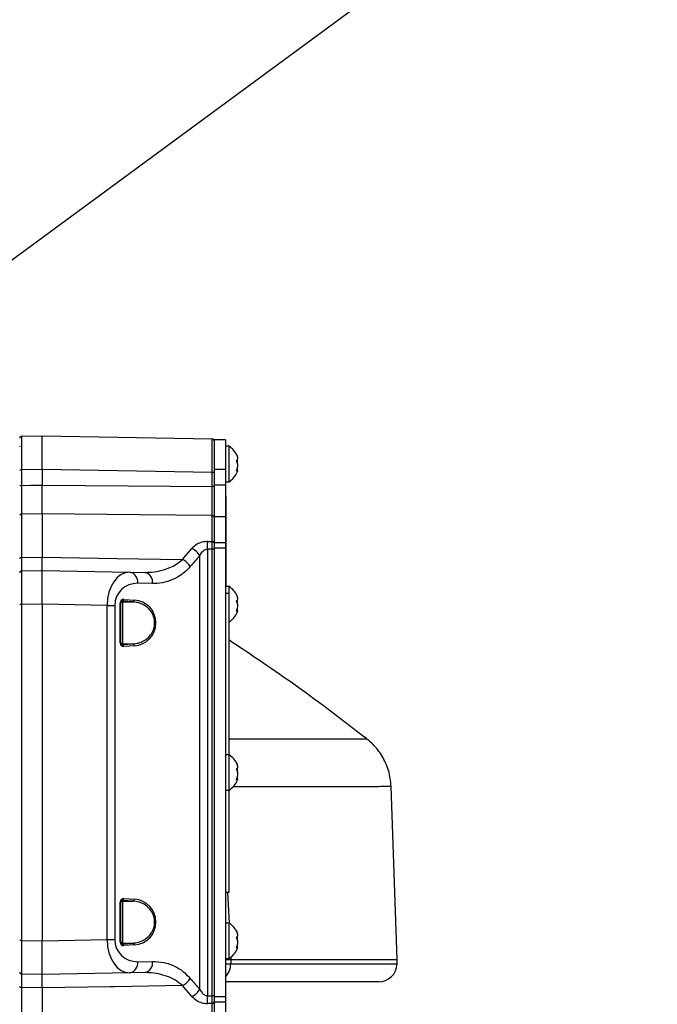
# Model space of a CAD drawing. Extents: x 0 to 16820, y 0 to 11880.
# Tile 49 of 78: x 8416 to 8586, y 6767 to 7030. Entities that reach past the tile are written whole.
import ezdxf

# ---------------------------------------------------------------- set-up
doc = ezdxf.new("R2010")
doc.units = 0
doc.header["$LTSCALE"] = 20
doc.layers.get('0').update_dxf_attribs({"linetype": 'CONTINUOUS'})
doc.styles.add('SLDTEXTSTYLE0', font='TXT', dxfattribs={"width": 0.605})
doc.dimstyles.new('SLDDIMSTYLE0', dxfattribs={"dimtxt": 100, "dimasz": 100, "dimexe": 0, "dimexo": 0.0625, "dimgap": 25, "dimtad": 1, "dimdec": 1, "dimrnd": 1e-09, "dimzin": 12, "dimtxsty": 'SLDTEXTSTYLE0', "dimsah": 1, "dimcen": 0, "dimazin": 3, "dimtfac": 1, "dimtofl": 0, "dimtmove": 0, "dimatfit": 3, "dimtolj": 1, "dimtzin": 12})
doc.dimstyles.new('SLDDIMSTYLE1', dxfattribs={"dimtxt": 100, "dimasz": 100, "dimexe": 0, "dimexo": 0.0625, "dimgap": 25, "dimtad": 1, "dimdec": 4, "dimlfac": 20, "dimzin": 12, "dimtxsty": 'SLDTEXTSTYLE0', "dimsah": 1, "dimcen": 0.09, "dimadec": 1, "dimazin": 3, "dimtfac": 1, "dimtofl": 0, "dimtmove": 0, "dimatfit": 3, "dimtolj": 1, "dimtzin": 12})

# ---------------------------------------------------------------- blocks, each defined once
blk = doc.blocks.new('_D')
at = {"color": 7, "linetype": 'CONTINUOUS'}
blk.add_line((10599.79, 8574.46), (7791.16, 6507.87), dxfattribs=at)
blk.add_solid([(10599.79, 8574.46), (10510.36, 8527.27), (10528.14, 8503.11)], dxfattribs=at)
at = {"color": 7, "linetype": 'CONTINUOUS', "insert": (8954.78, 7524), "char_height": 100, "attachment_point": 1, "rotation": 36.3456, "style": 'SLDTEXTSTYLE0'}
blk.add_mtext('R3487', dxfattribs=at)
blk = doc.blocks.new('_D_1')
at = {"color": 7, "linetype": 'CONTINUOUS'}
for q in [(9232.57, 8882.9), (7791.16, 6507.87)]:
    blk.add_line((8490.54, 7660.25), q, dxfattribs=at)
blk.add_solid([(8490.54, 7660.25), (8555.25, 7737.96), (8529.6, 7753.52)], dxfattribs=at)
at = {"color": 7, "linetype": 'CONTINUOUS', "insert": (8912.41, 8603.77), "char_height": 100, "attachment_point": 1, "rotation": 58.7465, "style": 'SLDTEXTSTYLE0'}
blk.add_mtext('R1348', dxfattribs=at)
blk = doc.blocks.new('_D_2')
at = {"color": 7, "linetype": 'CONTINUOUS'}
for p, q in [((4317.75, 7120.33), (3817.21, 7208.59)), ((7831.16, 6507.87), (11826.43, 6507.87))]:
    blk.add_line(p, q, dxfattribs=at)
blk.add_arc((7791.16, 6507.87), 4005.26, 0, 170, dxfattribs=at)
for points in [[(3846.75, 7203.38), (3880.08, 7298.85), (3850.61, 7304.42)], [(11796.43, 6507.87), (11810.18, 6608.05), (11780.18, 6607.68)]]:
    blk.add_solid(points, dxfattribs=at)
at = {"color": 7, "linetype": 'CONTINUOUS', "insert": (8009.94, 10638.69), "char_height": 100, "attachment_point": 1, "rotation": 355, "style": 'SLDTEXTSTYLE0'}
blk.add_mtext('170°', dxfattribs=at)

msp = doc.modelspace()

# ---------------------------------------------------------------- linework, layer by layer
at = {"color": 7, "linetype": 'CONTINUOUS'}
for p, q in [((8416.1560212, 6918.7754786), (8421.6647421, 6918.8716507)), ((8421.6647421, 6909.8730183), (8421.6647421, 6918.8716507)), ((8421.6647421, 6918.8716507), (8467.1734248, 6918.0772698)), ((8470.6647073, 6917.8716338), (8467.6647459, 6917.8716338)), ((8467.6647459, 6917.8716338), (8467.6647459, 6909.8716474)), ((8470.6647073, 6917.8716338), (8470.6647073, 6909.8716474)), ((8471.6646944, 6916.1216414), (8470.6647073, 6916.1216414)), ((8471.6646944, 6910.3844559), (8471.6646944, 6916.1216414)), ((8421.6647421, 6909.8730183), (8421.6647421, 6905.708412)), ((8467.6647459, 6909.8716474), (8467.6647459, 6905.7091272)), ((8470.6647073, 6909.8716474), (8470.6647073, 6905.7091272)), ((8471.6646944, 6906.6216445), (8471.6646944, 6910.3844559)), ((8473.8242303, 6909.6210099), (8473.6035739, 6909.6210099)), ((8470.6647073, 6906.6216445), (8471.6646944, 6906.6216445)), ((8467.6647459, 6905.7091272), (8467.6647459, 6897.2570098)), ((8470.6647073, 6905.7091272), (8470.6647073, 6897.2570098)), ((8470.6647073, 6902.8716481), (8470.8647405, 6902.8716481)), ((8470.8647405, 6878.8716293), (8470.8647405, 6902.8716481)), ((8421.6647421, 6898.0257905), (8421.6647421, 6886.4711321)), ((8467.6647459, 6897.2570098), (8467.6647459, 6890.2509606)), ((8470.6647073, 6897.2570098), (8470.6647073, 6890.2509606)), ((8467.6647459, 6890.2509606), (8467.6647459, 6888.8716495)), ((8467.6647459, 6888.8716495), (8467.6647459, 6768.8716448)), ((8470.6647073, 6890.2509606), (8470.6647073, 6888.8716495)), ((8470.6647073, 6888.8716495), (8470.6647073, 6768.8716448)), ((8416.1560212, 6882.7754951), (8421.6647421, 6882.8716374)), ((8421.6647421, 6873.8730049), (8421.6647421, 6882.8716374)), ((8421.6647421, 6882.8716374), (8445.132104, 6882.4620045)), ((8445.132104, 6882.4620045), (8449.1119062, 6882.3925352)), ((8470.6647073, 6878.8716293), (8470.8647405, 6878.8716293)), ((8471.6646944, 6878.6216474), (8470.6647073, 6878.6216474)), ((8471.6646944, 6876.8716252), (8471.6646944, 6878.6216474)), ((8470.6647073, 6876.8716252), (8471.6646944, 6876.8716252)), ((8471.6646944, 6833.6216307), (8471.6646944, 6876.8716252)), ((8421.6647421, 6873.8730049), (8421.6647421, 6783.8702596)), ((8442.6647102, 6874.2299176), (8442.6647102, 6863.5133601)), ((8473.8242303, 6872.1210158), (8473.6035739, 6872.1210158)), ((8508.4157859, 6837.8914988), (8508.4028517, 6837.8914094)), ((8471.6646944, 6833.6216307), (8470.6647073, 6833.6216307)), ((8471.6646944, 6827.8844452), (8471.6646944, 6833.6216307)), ((8471.6646944, 6824.1216338), (8471.6646944, 6827.8844452)), ((8473.8242303, 6827.1210289), (8473.6035739, 6827.1210289)), ((8514.9360572, 6825.0911033), (8514.9414216, 6825.0911331)), ((8516.6282331, 6778.8716352), (8515.0141393, 6825.0936663)), ((8470.6647073, 6824.1216338), (8471.6646944, 6824.1216338)), ((8471.6646944, 6796.8716419), (8471.6646944, 6824.1216338)), ((8470.6647073, 6796.8716419), (8471.6646944, 6796.8716419)), ((8442.6647102, 6794.2299342), (8442.6647102, 6783.5133469)), ((8471.6646944, 6788.6216438), (8470.6647073, 6788.6216438)), ((8471.6646944, 6782.8844583), (8471.6646944, 6788.6216438)), ((8421.6647421, 6774.8716271), (8421.6647421, 6783.8702596)), ((8443.1559716, 6783.0873525), (8446.0289751, 6783.2672394)), ((8471.6646944, 6779.1216469), (8471.6646944, 6782.8844583)), ((8473.8242303, 6782.1210122), (8473.6035739, 6782.1210122)), ((8470.6647073, 6779.1216469), (8471.6646944, 6779.1216469)), ((8470.6647073, 6778.8716352), (8472.1717511, 6778.8716352)), ((8472.1717511, 6778.8716352), (8516.6282331, 6778.8716352)), ((8516.5872251, 6777.6971257), (8516.6282331, 6778.8716352)), ((8421.6647421, 6774.8716271), (8416.1560212, 6774.9677992)), ((8445.132104, 6775.28126), (8421.6647421, 6774.8716271)), ((8449.1119062, 6775.3507293), (8445.132104, 6775.28126)), ((8511.5902697, 6772.8716231), (8470.6647073, 6772.8716231)), ((8421.6647421, 6771.2721324), (8421.6647421, 6759.717474)), ((8467.6647459, 6768.8716448), (8467.6647459, 6767.4923337)), ((8467.6647459, 6767.4923337), (8467.6647459, 6760.4862845)), ((8470.6647073, 6768.8716448), (8470.6647073, 6767.4923337)), ((8470.6647073, 6767.4923337), (8470.6647073, 6760.4862845))]:
    msp.add_line(p, q, dxfattribs=at)
at = {"color": 8, "linetype": 'CONTINUOUS'}
for p, q in [((8415.6647001, 6909.7768462), (8416.1560212, 6909.7768462)), ((8421.6647421, 6909.8730183), (8416.1560212, 6909.7768462)), ((8416.1560212, 6909.7768462), (8416.1560212, 6905.6633509)), ((8467.1734248, 6909.0786374), (8421.6647421, 6909.8730183)), ((8467.1734248, 6905.3353465), (8467.1734248, 6909.0786374)), ((8467.6647459, 6909.0786374), (8467.1734248, 6909.0786374)), ((8470.6647073, 6909.8716474), (8467.6647459, 6909.8716474)), ((8415.6647001, 6905.6633509), (8416.1560212, 6905.6633509)), ((8467.6647459, 6905.3353465), (8467.1734248, 6905.3353465)), ((8470.6647073, 6905.7091272), (8467.6647459, 6905.7091272)), ((8421.6647421, 6898.0257905), (8416.1560212, 6897.9778385)), ((8416.1560212, 6897.9778385), (8416.1560212, 6886.3784468)), ((8467.1734248, 6890.6298673), (8467.1734248, 6897.6287937)), ((8470.6647073, 6897.2570098), (8467.6647459, 6897.2570098)), ((8465.8766066, 6890.6387186), (8467.1734248, 6890.6298673)), ((8459.2078005, 6885.8395613), (8461.7386733, 6888.796041)), ((8465.8766066, 6888.5623312), (8465.8766066, 6769.1809333)), ((8467.6647459, 6888.5532415), (8467.1734248, 6888.5532415)), ((8467.1734248, 6769.1900528), (8467.1734248, 6888.5532415)), ((8470.6647073, 6890.2509606), (8467.6647459, 6890.2509606)), ((8470.6647073, 6888.8716495), (8467.6647459, 6888.8716495)), ((8416.1560212, 6886.3784468), (8421.6647421, 6886.4711321)), ((8463.8076698, 6770.9600425), (8463.8076698, 6886.783222)), ((8451.180843, 6879.3929911), (8447.2011005, 6879.4624603)), ((8443.5008441, 6875.1542366), (8446.373788, 6874.9743498)), ((8416.1560212, 6873.7768627), (8415.6647001, 6873.7768627)), ((8421.6647421, 6873.8730049), (8416.1560212, 6873.7768627)), ((8416.1560212, 6873.7768627), (8416.1560212, 6783.9664316)), ((8439.0264426, 6873.5699451), (8421.6647421, 6873.8730049)), ((8439.0264426, 6784.1733194), (8439.0264426, 6873.5699451)), ((8439.0264426, 6873.5699451), (8441.0954391, 6873.5699451)), ((8441.0954391, 6873.5699451), (8441.0954391, 6784.1733194)), ((8442.5182615, 6863.5133601), (8442.5182615, 6874.2299176)), ((8442.6647102, 6874.2299176), (8442.5182615, 6874.2299176)), ((8443.1559716, 6874.655912), (8443.1559716, 6874.4260466)), ((8446.0289751, 6874.4760251), (8443.1559716, 6874.655912)), ((8443.1559716, 6874.4260466), (8446.0289751, 6874.4760251)), ((8443.1559716, 6874.4260466), (8443.1559716, 6863.317231)), ((8442.6647102, 6863.5133601), (8442.5182615, 6863.5133601)), ((8443.1559716, 6863.317231), (8443.1559716, 6863.0873657)), ((8443.1559716, 6863.317231), (8446.0289751, 6863.2672525)), ((8443.1559716, 6863.0873657), (8446.0289751, 6863.2672525)), ((8446.373788, 6862.7689278), (8443.5008441, 6862.589041)), ((8471.2338124, 6796.8716419), (8471.6636811, 6788.6216438)), ((8442.5182615, 6783.5133469), (8442.5182615, 6794.2299342)), ((8442.6647102, 6794.2299342), (8442.5182615, 6794.2299342)), ((8443.1559716, 6794.6559286), (8443.1559716, 6794.4260335)), ((8446.0289751, 6794.476012), (8443.1559716, 6794.6559286)), ((8443.1559716, 6794.4260335), (8446.0289751, 6794.476012)), ((8443.1559716, 6794.4260335), (8443.1559716, 6783.3172477)), ((8443.5008441, 6795.1542533), (8446.373788, 6794.9743367)), ((8416.1560212, 6783.9664316), (8415.6647001, 6783.9664316)), ((8416.1560212, 6783.9664316), (8421.6647421, 6783.8702596)), ((8421.6647421, 6783.8702596), (8439.0264426, 6784.1733194)), ((8439.0264426, 6784.1733194), (8441.0954391, 6784.1733194)), ((8442.6647102, 6783.5133469), (8442.5182615, 6783.5133469)), ((8443.1559716, 6783.3172477), (8443.1559716, 6783.0873525)), ((8443.1559716, 6783.3172477), (8446.0289751, 6783.2672394)), ((8446.373788, 6782.7689147), (8443.5008441, 6782.5890279)), ((8447.2011005, 6778.2808042), (8451.180843, 6778.3502734)), ((8470.6647073, 6777.6627338), (8472.1105372, 6777.6971257)), ((8472.1717511, 6778.8716352), (8472.1105372, 6777.6971257)), ((8472.1105372, 6777.6971257), (8516.5872251, 6777.6971257)), ((8472.1328889, 6779.6165741), (8472.1717511, 6778.8716352)), ((8421.6647421, 6771.2721324), (8416.1560212, 6771.3648176)), ((8416.1560212, 6771.3648176), (8416.1560212, 6759.765426)), ((8461.7386733, 6768.9472235), (8459.2078005, 6771.9037032)), ((8467.1734248, 6767.113427), (8465.8766066, 6767.1045459)), ((8467.6647459, 6769.1900528), (8467.1734248, 6769.1900528)), ((8467.1734248, 6760.1144708), (8467.1734248, 6767.113427)), ((8470.6647073, 6768.8716448), (8467.6647459, 6768.8716448)), ((8470.6647073, 6767.4923337), (8467.6647459, 6767.4923337))]:
    msp.add_line(p, q, dxfattribs=at)
at = {"color": 8, "linetype": 'CONTINUOUS', "flags": 128}
for points in [[(8416.1560212, 6905.6633509), (8418.6231767, 6905.683527), (8421.6647421, 6905.708412)], [(8421.6647421, 6905.708412), (8444.7064673, 6905.5197335), (8467.1734248, 6905.3353465)], [(8467.1734248, 6897.6287937), (8447.6683413, 6897.7992034), (8421.6647421, 6898.0257905)], [(8415.6647001, 6886.0586679), (8415.6741177, 6886.1203885), (8415.701953, 6886.1797846), (8415.747193, 6886.2346208), (8415.8081089, 6886.282841), (8415.8824359, 6886.3226569), (8415.9673725, 6886.3525188), (8416.0597001, 6886.3713539), (8416.1560212, 6886.3784468)], [(8421.6647421, 6886.4711321), (8441.6611468, 6886.1347235), (8459.2078005, 6885.8395613)], [(8416.1560212, 6771.3648176), (8416.0597001, 6771.3719106), (8415.9673725, 6771.3907457), (8415.8824359, 6771.4206374), (8415.8081089, 6771.4604235), (8415.747193, 6771.5086437), (8415.701953, 6771.5635097), (8415.6741177, 6771.622876), (8415.6647001, 6771.6845966)], [(8459.2078005, 6771.9037032), (8441.1075388, 6771.5992427), (8439.9910842, 6771.5804673), (8421.6647421, 6771.2721324)]]:
    msp.add_lwpolyline(points, dxfattribs=at)
at = {"color": 7, "linetype": 'CONTINUOUS'}
for centre, radius, start, end in [((7791.1647235, 6507.8716374), 3487, 190, 170), ((7791.1647235, 6507.8716374), 1348, 190, 170), ((8416.1647235, 6918.2755584), 0.5, 91, 179.999999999), ((8467.1647235, 6917.5773558), 0.5, 0, 89), ((8468.3705711, 6911.1068034), 6, 24.047192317, 56.699823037), ((8468.3705711, 6911.6364714), 6, 303.300176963, 336.042113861), ((8416.1647235, 6882.2755584), 0.5, 91, 179.999999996), ((8468.3705711, 6873.6068034), 6, 24.047192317, 56.699823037), ((8468.3705711, 6874.1364714), 6, 303.300176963, 336.042113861), ((8468.3705711, 6828.6068034), 6, 24.047192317, 56.699823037), ((8468.3705711, 6829.1364714), 6, 303.300176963, 336.042113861), ((8468.3705711, 6783.6068034), 6, 24.047192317, 56.699823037), ((8468.3705711, 6784.1364714), 6, 303.300176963, 336.042113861), ((8511.5902836, 6777.8716374), 5, 270, 358), ((8416.1647235, 6775.4677164), 0.5, 180, 269)]:
    msp.add_arc(centre, radius, start, end, dxfattribs=at)
at = {"color": 8, "linetype": 'CONTINUOUS'}
for centre, radius, start, end in [((8416.1115027, 6897.528527), 0.4515117, 84.341511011, 171.717705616), ((8467.2175086, 6897.1791024), 0.4518469, 8.191113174, 95.598880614), ((8335.3256541, 6889.6005249), 130.5550805, 359.544370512, 0.455629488), ((8467.232414, 6890.1918264), 0.441995, 12.002757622, 97.66964899), ((8459.3879377, 6884.3099165), 5.0647085, 29.231608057, 62.345397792), ((8456.8267143, 6881.1884661), 5.2251563, 31.608019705, 62.890232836), ((8444.5648708, 6879.8574056), 2.6656497, 351.479630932, 77.713885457), ((8448.5447682, 6879.7880545), 2.6655141, 351.476627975, 77.715345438), ((8443.0257759, 6875.1145149), 0.4767259, 285.849053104, 4.779529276), ((8445.8989198, 6874.9344741), 0.4765394, 285.837866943, 4.799983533), ((8443.1639466, 6873.9268733), 0.4992371, 90.915293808, 179.906013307), ((8443.1639466, 6863.8164044), 0.4992372, 180.097416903, 269.084702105), ((8443.0257759, 6862.6287627), 0.4767259, 355.220470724, 74.150946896), ((8445.8989198, 6862.8088035), 0.4765394, 355.200016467, 74.162133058), ((8443.1639293, 6793.9268771), 0.4992198, 90.913342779, 179.904538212), ((8443.0258171, 6795.1145031), 0.4766873, 285.845230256, 4.783352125), ((8445.8988787, 6794.9344894), 0.476578, 285.841688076, 4.7961624), ((8443.163886, 6783.8163614), 0.4991765, 180.090573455, 269.091545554), ((8443.0258171, 6782.6287781), 0.4766873, 355.216647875, 74.154769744), ((8445.8989588, 6782.8088174), 0.4765029, 355.196392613, 74.165756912), ((8444.5648708, 6777.8858588), 2.6656497, 282.286114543, 8.520369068), ((8448.5447197, 6777.9552435), 2.6655571, 282.285520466, 8.52250612), ((8466.8041863, 6777.7605976), 5.3067304, 316.675244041, 359.314689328), ((8456.8265624, 6776.5549627), 5.2253717, 297.110428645, 328.391318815), ((8459.3878164, 6773.4334727), 5.0648752, 297.655162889, 330.767831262), ((8335.3254591, 6768.1427396), 130.5552755, 359.544371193, 0.455628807), ((8467.2324689, 6767.5513978), 0.4419329, 262.322083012, 348.000864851)]:
    msp.add_arc(centre, radius, start, end, dxfattribs=at)
for centre, major_axis, ratio, start_param, end_param in [((8416.1647235, 6909.7742636), (-0.0087261, 9.0012186), 0.0009691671, 0.0000159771, 1.5705077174), ((8467.1647235, 6909.076061), (0.0087261, 9.0012186), 0.0009691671, 4.7126775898, 6.2831693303), ((8526.3054883, 6828.8716374), (85.2100595, 0), 0.9998476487, 2.3941888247, 2.438982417), ((8416.1647235, 6873.7742636), (-0.0087261, 9.0012186), 0.0009691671, 0.0000159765, 1.5705077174), ((8445.0816296, 6873.4615228), (-0.0376449, 9.0010745), 0.6727278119, 6.268629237, 7.8391209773), ((8447.2029499, 6873.4615228), (5.6431476, -2.395374), 0.9751955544, 1.9635715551, 3.5340632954), ((8443.5182769, 6874.1497952), (-0.7071068, 0.7660323), 0.9230769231, 5.5152404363, 7.0685834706), ((8445.9915545, 6868.8716374), (6.1155983, 0), 0.9998476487, 4.774934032, 7.7914365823), ((8443.5182769, 6863.5934796), (0.7071068, 0.7660323), 0.9230769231, 2.3561944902, 3.9095375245), ((8443.5182769, 6794.1497952), (-0.7071068, 0.7660323), 0.9230769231, 5.5152404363, 7.0685834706), ((8445.9915545, 6788.8716374), (6.1155983, 0), 0.9998476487, 4.774934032, 7.7914365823), ((8416.1647235, 6783.9690112), (0.0087261, 9.0012186), 0.0009691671, 1.5710849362, 3.1415766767), ((8445.0816296, 6784.2817519), (0.0376449, 9.0010745), 0.6727278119, 1.5856569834, 3.1561487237), ((8447.2029499, 6784.2817519), (5.6431476, 2.395374), 0.9751955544, 2.7491220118, 4.3196137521), ((8443.5182769, 6783.5934796), (0.7071068, 0.7660323), 0.9230769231, 2.3561944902, 3.9095375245), ((8526.3054883, 6828.8716374), (85.2100595, 0), 0.9998476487, 3.8442028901, 3.8889964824)]:
    msp.add_ellipse(centre, major_axis=major_axis, ratio=ratio, start_param=start_param, end_param=end_param, dxfattribs=at)
at = {"color": 7, "linetype": 'CONTINUOUS'}
for centre, major_axis, ratio, start_param, end_param in [((8416.6147235, 6914.8216374), (0, -1.75), 0.7142857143, 3.8716399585, 4.0049057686), ((8443.1647235, 6874.1497952), (-0.3570208, 0.4106288), 0.852477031, 5.5053842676, 7.0587273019), ((8443.1647235, 6863.5934796), (0.3570208, 0.4106288), 0.852477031, 2.3660506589, 3.9193936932), ((8443.1647235, 6794.1497952), (-0.3570208, 0.4106288), 0.852477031, 5.5053842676, 7.0587273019), ((8443.1647235, 6783.5934796), (0.3570208, 0.4106288), 0.852477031, 2.3660506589, 3.9193936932)]:
    msp.add_ellipse(centre, major_axis=major_axis, ratio=ratio, start_param=start_param, end_param=end_param, dxfattribs=at)
for points, knots in [([(8473.5581552, 6914.0615857), (8473.6617586, 6913.8449491), (8473.8706159, 6913.4082248), (8473.9686959, 6912.8390696), (8473.8883903, 6912.4506627), (8473.7238613, 6912.2803387), (8473.5940126, 6912.2343497), (8473.5581552, 6912.2216499)], [0, 0, 0, 0, 0.2469100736, 0.4977535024, 0.7104281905, 0.9200353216, 1, 1, 1, 1]), ([(8473.8788878, 6913.1736553), (8473.9055396, 6913.1896585), (8473.9715032, 6913.2292667), (8473.8835554, 6913.4998955), (8473.7242632, 6913.8058413), (8473.5940977, 6914.0062476), (8473.5581552, 6914.0615857)], [0, 0, 0, 0, 0.2230907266, 0.5521519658, 0.8763358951, 1, 1, 1, 1]), ([(8473.5581552, 6912.2216499), (8473.6617592, 6912.0490121), (8473.8706152, 6911.7009905), (8473.9686893, 6911.010184), (8473.8884157, 6910.3280038), (8473.72382, 6909.8456263), (8473.5940112, 6909.5996392), (8473.5581552, 6909.5316923)], [0, 0, 0, 0, 0.2469088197, 0.4977447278, 0.7104308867, 0.9200147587, 1, 1, 1, 1]), ([(8473.8788878, 6911.3716281), (8473.9042661, 6911.5032815), (8473.9670563, 6911.8290133), (8473.9303558, 6912.2282215), (8473.8554304, 6912.4431008), (8473.8501583, 6912.4582208)], [0, 0, 0, 0, 0.3867363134, 0.9568477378, 1, 1, 1, 1]), ([(8473.5581552, 6909.5316923), (8473.6626269, 6909.5763712), (8473.8732642, 6909.6664534), (8473.9587127, 6909.5348751), (8473.9306481, 6909.3487303), (8473.8556018, 6909.2086083), (8473.8503967, 6909.1988898)], [0, 0, 0, 0, 0.3399269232, 0.6853649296, 0.9781777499, 1, 1, 1, 1]), ([(8473.8788878, 6909.5696307), (8473.9042607, 6909.6843393), (8473.9670369, 6909.9681442), (8473.9304293, 6910.2046905), (8473.8554305, 6910.2797862), (8473.8501583, 6910.2850652)], [0, 0, 0, 0, 0.3867573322, 0.9568911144, 1, 1, 1, 1]), ([(8421.6647421, 6898.0257905), (8421.6647421, 6898.486581), (8421.6647421, 6899.716326), (8421.6647421, 6902.3433405), (8421.6647421, 6904.5867278), (8421.6647421, 6905.708412)], [0, 0, 0, 0, 0.2305466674, 0.6152765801, 1, 1, 1, 1]), ([(8467.6647459, 6905.3353465), (8467.6647459, 6904.6188755), (8467.6647459, 6902.7286003), (8467.6647459, 6899.7668684), (8467.6647459, 6898.0846059), (8467.6647459, 6897.2434795)], [0, 0, 0, 0, 0.2338301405, 0.6169172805, 1, 1, 1, 1]), ([(8467.6647459, 6890.2837432), (8467.6647459, 6890.0297235), (8467.6647459, 6889.551269), (8467.6647459, 6888.9076209), (8467.6647459, 6888.5906789), (8467.6647459, 6888.5532415)], [0, 0, 0, 0, 0.499531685, 0.9408843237, 1, 1, 1, 1]), ([(8421.6647421, 6882.8716374), (8421.6647421, 6882.913321), (8421.6647421, 6883.0245588), (8421.6647421, 6884.100815), (8421.6647421, 6885.681033), (8421.6647421, 6886.4711321)], [0, 0, 0, 0, 0.2305635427, 0.6152866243, 1, 1, 1, 1]), ([(8473.5581552, 6876.5615917), (8473.6617582, 6876.3449451), (8473.8706111, 6875.9082082), (8473.9686972, 6875.3390413), (8473.888388, 6874.9506735), (8473.7238613, 6874.7803441), (8473.5940126, 6874.7343555), (8473.5581552, 6874.7216559)], [0, 0, 0, 0, 0.2469178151, 0.4977605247, 0.7104290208, 0.9200355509, 1, 1, 1, 1]), ([(8473.8788878, 6875.6736613), (8473.905546, 6875.6896504), (8473.9714904, 6875.7292029), (8473.8835299, 6875.9999353), (8473.7242663, 6876.3058436), (8473.5940978, 6876.5062536), (8473.5581552, 6876.5615917)], [0, 0, 0, 0, 0.2232071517, 0.5521483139, 0.8763374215, 1, 1, 1, 1]), ([(8473.8788878, 6873.871634), (8473.9042625, 6874.0032763), (8473.9670478, 6874.3290015), (8473.9303992, 6874.7282253), (8473.8554305, 6874.9430869), (8473.8501583, 6874.9581969)], [0, 0, 0, 0, 0.386720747, 0.9568714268, 1, 1, 1, 1]), ([(8473.5581552, 6874.7216559), (8473.6617584, 6874.5490062), (8473.8706058, 6874.2009725), (8473.9686954, 6873.510193), (8473.8883991, 6872.8279664), (8473.7238587, 6872.3457138), (8473.5940125, 6872.0996495), (8473.5581552, 6872.0316983)], [0, 0, 0, 0, 0.24691918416, 0.49774910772, 0.71043792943, 0.92003671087, 1, 1, 1, 1]), ([(8473.8788878, 6872.0696068), (8473.9042571, 6872.1843419), (8473.9670465, 6872.4683125), (8473.9304502, 6872.7046717), (8473.8554305, 6872.7797919), (8473.8501583, 6872.7850712)], [0, 0, 0, 0, 0.3866219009, 0.9568937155, 1, 1, 1, 1]), ([(8473.5581552, 6872.0316983), (8473.6626269, 6872.0763772), (8473.8732642, 6872.1664594), (8473.9587127, 6872.034881), (8473.9306481, 6871.8487363), (8473.8556018, 6871.7086142), (8473.8503967, 6871.6988957)], [0, 0, 0, 0, 0.3399269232, 0.6853649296, 0.9781777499, 1, 1, 1, 1]), ([(8508.4375416, 6837.9205561), (8502.2440322, 6842.666236), (8490.237606, 6851.8659726), (8477.6560861, 6860.261152), (8471.5647374, 6864.325682)], [0, 0, 0, 0, 0.5158495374, 1, 1, 1, 1]), ([(8514.9792706, 6825.0952161), (8514.9311955, 6825.8137103), (8514.8336607, 6827.2713915), (8514.3222824, 6829.3941026), (8513.577124, 6831.4113068), (8512.6140536, 6833.254953), (8511.4812407, 6834.9159672), (8510.2007029, 6836.3674676), (8509.171559, 6837.3590483), (8508.5412994, 6837.8147171), (8508.414117, 6837.9066682)], [0, 0, 0, 0, 0.1450820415, 0.294342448, 0.4385940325, 0.5781101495, 0.7129782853, 0.8431267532, 0.9683439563, 1, 1, 1, 1]), ([(8473.5581552, 6831.5616048), (8473.6617573, 6831.3449647), (8473.8705962, 6830.9082662), (8473.9687004, 6830.3390435), (8473.8883849, 6829.9507052), (8473.7238655, 6829.780303), (8473.5940128, 6829.7343566), (8473.5581552, 6829.721669)], [0, 0, 0, 0, 0.2469386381, 0.4977738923, 0.7104360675, 0.9200396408, 1, 1, 1, 1]), ([(8473.8788878, 6830.6736446), (8473.9055458, 6830.6896451), (8473.9714893, 6830.7292255), (8473.8835363, 6830.999954), (8473.7242537, 6831.3058209), (8473.5940974, 6831.5062555), (8473.5581552, 6831.5616048)], [0, 0, 0, 0, 0.2232087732, 0.5521487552, 0.8763275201, 1, 1, 1, 1]), ([(8473.5581552, 6829.721669), (8473.661759, 6829.5490108), (8473.870623, 6829.2009342), (8473.9686928, 6828.5102375), (8473.8883976, 6827.8279762), (8473.7238433, 6827.3456395), (8473.594012, 6827.099649), (8473.5581552, 6827.0317114)], [0, 0, 0, 0, 0.24690663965, 0.49776061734, 0.71042887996, 0.92002622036, 1, 1, 1, 1]), ([(8473.8788878, 6828.8716471), (8473.9042579, 6829.0033075), (8473.9670389, 6829.3291147), (8473.9304523, 6829.7280786), (8473.8554305, 6829.9430994), (8473.8501583, 6829.95821)], [0, 0, 0, 0, 0.3866878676, 0.9568994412, 1, 1, 1, 1]), ([(8473.868755, 6827.0131147), (8473.8989174, 6827.1474822), (8473.9671299, 6827.4513549), (8473.9304798, 6827.7048399), (8473.8554328, 6827.7797871), (8473.8501583, 6827.7850545)], [0, 0, 0, 0, 0.4242919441, 0.9595383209, 1, 1, 1, 1]), ([(8473.5581552, 6827.0317114), (8473.6626248, 6827.0763885), (8473.8731939, 6827.1664398), (8473.9587216, 6827.0348188), (8473.9306724, 6826.8487662), (8473.8556017, 6826.7085976), (8473.8503967, 6826.698879)], [0, 0, 0, 0, 0.3399935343, 0.6852910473, 0.9781797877, 1, 1, 1, 1]), ([(8473.5581552, 6786.5615881), (8473.6617582, 6786.3449392), (8473.8706078, 6785.9082044), (8473.9686973, 6785.3390713), (8473.8883898, 6784.9506641), (8473.7238613, 6784.7803412), (8473.5940126, 6784.7343521), (8473.5581552, 6784.7216523)], [0, 0, 0, 0, 0.2469183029, 0.4977539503, 0.7104284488, 0.9200353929, 1, 1, 1, 1]), ([(8473.8788878, 6785.6736577), (8473.9055457, 6785.689645), (8473.9714901, 6785.7291935), (8473.8835351, 6785.9999734), (8473.724263, 6786.3058411), (8473.5940977, 6786.5062494), (8473.5581552, 6786.5615881)], [0, 0, 0, 0, 0.2232077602, 0.5521562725, 0.8763370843, 1, 1, 1, 1]), ([(8473.5581552, 6784.7216523), (8473.6617588, 6784.5490136), (8473.870614, 6784.2009903), (8473.968694, 6783.5101962), (8473.8883997, 6782.8279634), (8473.7238587, 6782.3457101), (8473.5940125, 6782.0996459), (8473.5581552, 6782.0316947)], [0, 0, 0, 0, 0.24691145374, 0.49775003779, 0.71043846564, 0.92003685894, 1, 1, 1, 1]), ([(8473.8788878, 6783.8716305), (8473.9042661, 6784.0032839), (8473.9670563, 6784.3290157), (8473.9303558, 6784.7282239), (8473.8554304, 6784.9431032), (8473.8501583, 6784.9582231)], [0, 0, 0, 0, 0.3867363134, 0.9568477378, 1, 1, 1, 1]), ([(8473.8788878, 6782.069633), (8473.9042569, 6782.1843569), (8473.9670478, 6782.4683088), (8473.9304502, 6782.7046682), (8473.8554305, 6782.7797884), (8473.8501583, 6782.7850676)], [0, 0, 0, 0, 0.3866094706, 0.9568928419, 1, 1, 1, 1]), ([(8473.5581552, 6782.0316947), (8473.6626269, 6782.0763736), (8473.8732642, 6782.1664558), (8473.9587127, 6782.0348775), (8473.9306481, 6781.8487327), (8473.8556018, 6781.7086106), (8473.8503967, 6781.6988921)], [0, 0, 0, 0, 0.3399269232, 0.6853649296, 0.9781777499, 1, 1, 1, 1]), ([(8421.6647421, 6771.2721324), (8421.6647421, 6771.7602026), (8421.6647421, 6773.0626514), (8421.6647421, 6774.5352286), (8421.6647421, 6774.7594945), (8421.6647421, 6774.8716271)], [0, 0, 0, 0, 0.2305675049, 0.6152851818, 1, 1, 1, 1]), ([(8467.6647459, 6769.1900528), (8467.6647459, 6768.8717849), (8467.6647459, 6768.2723108), (8467.6647459, 6767.7188644), (8467.6647459, 6767.4869284), (8467.6647459, 6767.4595213)], [0, 0, 0, 0, 0.4995132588, 0.9408591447, 1, 1, 1, 1])]:
    msp.add_open_spline(points, degree=3, knots=knots, dxfattribs=at)
at = {"color": 8, "linetype": 'CONTINUOUS'}
for points, knots in [([(8416.1560212, 6905.6633509), (8416.1557771, 6904.9903005), (8416.1551264, 6903.1966505), (8416.1549889, 6900.971076), (8416.1553706, 6899.1280463), (8416.1558018, 6898.3656743), (8416.1560212, 6897.9778385)], [0, 0, 0, 0, 0.23063613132, 0.61463531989, 0.80395632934, 1, 1, 1, 1]), ([(8467.1734248, 6897.6287937), (8467.1738118, 6898.429296), (8467.1745858, 6900.0302614), (8467.1742485, 6902.5201541), (8467.1738761, 6904.3001293), (8467.1735776, 6904.9847645), (8467.1734248, 6905.3353465)], [0, 0, 0, 0, 0.3829756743, 0.7659326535, 0.8801408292, 1, 1, 1, 1]), ([(8465.8766066, 6890.6387186), (8465.4084109, 6890.6057854), (8464.3962957, 6890.5345926), (8462.9009978, 6889.8968557), (8462.1534766, 6889.1888931), (8461.7386733, 6888.796041)], [0, 0, 0, 0, 0.27700176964, 0.59880463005, 1, 1, 1, 1]), ([(8467.1734248, 6888.5532415), (8467.173486, 6888.5981646), (8467.1740037, 6888.9785068), (8467.1743752, 6889.7508098), (8467.1737544, 6890.325017), (8467.1734248, 6890.6298673)], [0, 0, 0, 0, 0.0591124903, 0.5004767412, 1, 1, 1, 1]), ([(8463.8076698, 6886.783222), (8464.0041641, 6887.1551867), (8464.3366943, 6887.7846682), (8465.0294886, 6888.3691232), (8465.5563221, 6888.5505846), (8465.7964586, 6888.5593917), (8465.8766066, 6888.5623312)], [0, 0, 0, 0, 0.4500322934, 0.7615963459, 0.9204303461, 1, 1, 1, 1]), ([(8467.1734248, 6888.5532415), (8466.8344321, 6888.5556125), (8466.4021567, 6888.5586359), (8465.9698877, 6888.5616753), (8465.8766066, 6888.5623312)], [0, 0, 0, 0, 0.7842057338, 1, 1, 1, 1]), ([(8416.1560212, 6886.3784468), (8416.1557771, 6885.8867712), (8416.1551264, 6884.5765168), (8416.1549889, 6883.4480851), (8416.1553706, 6882.8595149), (8416.1558018, 6882.8038246), (8416.1560212, 6882.7754951)], [0, 0, 0, 0, 0.2306445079, 0.6146388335, 0.8039676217, 1, 1, 1, 1]), ([(8449.1119062, 6882.3925352), (8449.5189281, 6882.3942742), (8450.8445469, 6882.3999378), (8453.1015548, 6882.7138756), (8455.5190881, 6883.4866752), (8457.585342, 6884.5279125), (8458.663476, 6885.3995115), (8459.2078005, 6885.8395613)], [0, 0, 0, 0, 0.1149184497, 0.3742748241, 0.6387918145, 0.8176345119, 1, 1, 1, 1]), ([(8461.2767373, 6883.9269972), (8460.7516486, 6883.3710554), (8459.6877037, 6882.2445954), (8457.6440174, 6880.8819413), (8455.2056701, 6879.8432306), (8452.9401261, 6879.4120652), (8451.5872257, 6879.3973971), (8451.180843, 6879.3929911)], [0, 0, 0, 0, 0.1818419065, 0.3684516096, 0.6241347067, 0.8870980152, 1, 1, 1, 1]), ([(8446.0289751, 6863.2672525), (8446.2742448, 6863.2892464), (8446.9800446, 6863.352537), (8448.1439445, 6863.6864248), (8449.4932344, 6864.4139837), (8450.6587446, 6865.5169959), (8451.4462027, 6866.8943487), (8451.795884, 6868.3269618), (8451.7538017, 6869.697978), (8451.3382509, 6871.0953882), (8450.4202326, 6872.5448613), (8449.0605146, 6873.6265864), (8447.5151388, 6874.295563), (8446.5299093, 6874.4151976), (8446.0289751, 6874.4760251)], [0, 0, 0, 0, 0.04770379, 0.1372746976, 0.2297189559, 0.3282430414, 0.4096233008, 0.4747291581, 0.5400431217, 0.6013838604, 0.6870375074, 0.8084530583, 0.9026090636, 1, 1, 1, 1]), ([(8471.5647374, 6837.8748989), (8473.0389354, 6837.8753321), (8476.8659381, 6837.8764566), (8482.1502834, 6837.8786504), (8487.5390036, 6837.882001), (8492.1376804, 6837.8839342), (8496.4129432, 6837.8797598), (8500.3025311, 6837.8737829), (8503.6482778, 6837.8745612), (8506.2453387, 6837.8900822), (8507.8632999, 6837.8899974), (8508.5847005, 6837.8925974), (8508.4385929, 6837.8916472), (8508.4157859, 6837.8914988)], [0, 0, 0, 0, 0.0612745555, 0.1590681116, 0.2484237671, 0.337958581, 0.4245941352, 0.528396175, 0.6372469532, 0.7464256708, 0.862266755, 0.9785002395, 1, 1, 1, 1]), ([(8514.9414216, 6825.0911331), (8514.9615948, 6825.0912479), (8515.1062656, 6825.092071), (8514.4432932, 6825.0891693), (8512.9107387, 6825.0849308), (8510.345608, 6825.0803554), (8506.8719888, 6825.0775206), (8502.4625375, 6825.0803672), (8497.1081295, 6825.0836199), (8490.8537533, 6825.0817099), (8483.6536273, 6825.0787502), (8477.5900584, 6825.0758369), (8473.6593099, 6825.0756273), (8472.703961, 6825.0755763)], [0, 0, 0, 0, 0.01708118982, 0.12249681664, 0.22808076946, 0.33366509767, 0.43908047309, 0.54416513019, 0.64931060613, 0.75478783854, 0.86043389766, 0.96607915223, 1, 1, 1, 1]), ([(8446.0289751, 6783.2672394), (8446.2742448, 6783.2892332), (8446.9800447, 6783.3525237), (8448.1439436, 6783.6864134), (8449.4932419, 6784.4139662), (8450.6587384, 6785.5170142), (8451.4462037, 6786.8943643), (8451.7958829, 6788.3269784), (8451.7538055, 6789.6979867), (8451.3382438, 6791.0953821), (8450.420228, 6792.5448442), (8449.0605257, 6793.6266189), (8447.5151339, 6794.2955397), (8446.5299084, 6794.415181), (8446.0289751, 6794.476012)], [0, 0, 0, 0, 0.0477037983, 0.1372747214, 0.2297189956, 0.3282439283, 0.4096242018, 0.4747300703, 0.5400440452, 0.6013834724, 0.6870371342, 0.808453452, 0.9026090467, 1, 1, 1, 1]), ([(8451.180843, 6778.3502734), (8452.1898224, 6778.3024145), (8454.2380999, 6778.2052585), (8456.9780161, 6777.2101352), (8459.3812903, 6775.7810374), (8460.6386701, 6774.4776709), (8461.2767373, 6773.8162673)], [0, 0, 0, 0, 0.2798779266, 0.5681658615, 0.7808623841, 1, 1, 1, 1]), ([(8416.1560212, 6774.9677992), (8416.1557771, 6774.9276813), (8416.1551264, 6774.8207654), (8416.1549889, 6773.9102194), (8416.1553706, 6772.6157426), (8416.1558018, 6771.7866057), (8416.1560212, 6771.3648176)], [0, 0, 0, 0, 0.2306288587, 0.6146359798, 0.8039625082, 1, 1, 1, 1]), ([(8459.2078005, 6771.9037032), (8458.5802682, 6772.4023129), (8457.3063377, 6773.4145222), (8455.1192839, 6774.4085772), (8452.7850157, 6775.0779091), (8450.7510574, 6775.343849), (8449.5209106, 6775.3490125), (8449.1119062, 6775.3507293)], [0, 0, 0, 0, 0.2090844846, 0.424454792, 0.6526505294, 0.8845117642, 1, 1, 1, 1]), ([(8463.8076698, 6770.9600425), (8463.994972, 6770.603652), (8464.3138844, 6769.9968393), (8464.9337001, 6769.4498403), (8465.4499328, 6769.2160679), (8465.7195388, 6769.1938671), (8465.8766066, 6769.1809333)], [0, 0, 0, 0, 0.4307288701, 0.7333857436, 0.8446751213, 1, 1, 1, 1]), ([(8461.7386733, 6768.9472235), (8462.1327479, 6768.5716896), (8462.8448484, 6767.8930927), (8464.3119739, 6767.2278127), (8465.3556525, 6767.1455883), (8465.8766066, 6767.1045459)], [0, 0, 0, 0, 0.3829502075, 0.6919984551, 1, 1, 1, 1]), ([(8465.8766066, 6769.1809333), (8465.9698878, 6769.1815889), (8466.4021568, 6769.184627), (8466.8344321, 6769.187668), (8467.1734248, 6769.1900528)], [0, 0, 0, 0, 0.2157942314, 1, 1, 1, 1]), ([(8467.1734248, 6767.113427), (8467.173486, 6767.1463146), (8467.1740033, 6767.4245483), (8467.1743754, 6768.088851), (8467.1737545, 6768.808147), (8467.1734248, 6769.1900528)], [0, 0, 0, 0, 0.059155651, 0.5004644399, 1, 1, 1, 1])]:
    msp.add_open_spline(points, degree=3, knots=knots, dxfattribs=at)

# ---------------------------------------------------------------- dimensions: what is measured, and where the dimension line sits
at = {"color": 7, "linetype": 'CONTINUOUS'}
dim = msp.add_angular_dim_2l(base=(8140.2463275, 10497.8926284), line1=((6833.3630896, 6507.8716374), (7791.1647235, 6507.8716374)), line2=((4357.1400888, 7113.3828329), (6463.6438724, 6741.9493809)), dimstyle='SLDDIMSTYLE1', dxfattribs=at)
dim.commit()
dim.dimension.update_dxf_attribs({"geometry": '_D_2', "text_midpoint": (8140.2463275, 10497.8926284), "dimtype": 162})
for mpoint, picture, middle in [((8490.5424676, 7660.2495143), '_D_1', (9128.1680713, 8710.8770973)), ((10599.7943733, 8574.4554102), '_D', (9195.4797484, 7541.1637238))]:
    dim = msp.add_radius_dim(center=(7791.1647235, 6507.8716374), mpoint=mpoint, dimstyle='SLDDIMSTYLE0', dxfattribs=at)
    dim.commit()
    dim.dimension.update_dxf_attribs({"geometry": picture, "text_midpoint": middle, "dimtype": 164})

doc.saveas('drawing.dxf')
